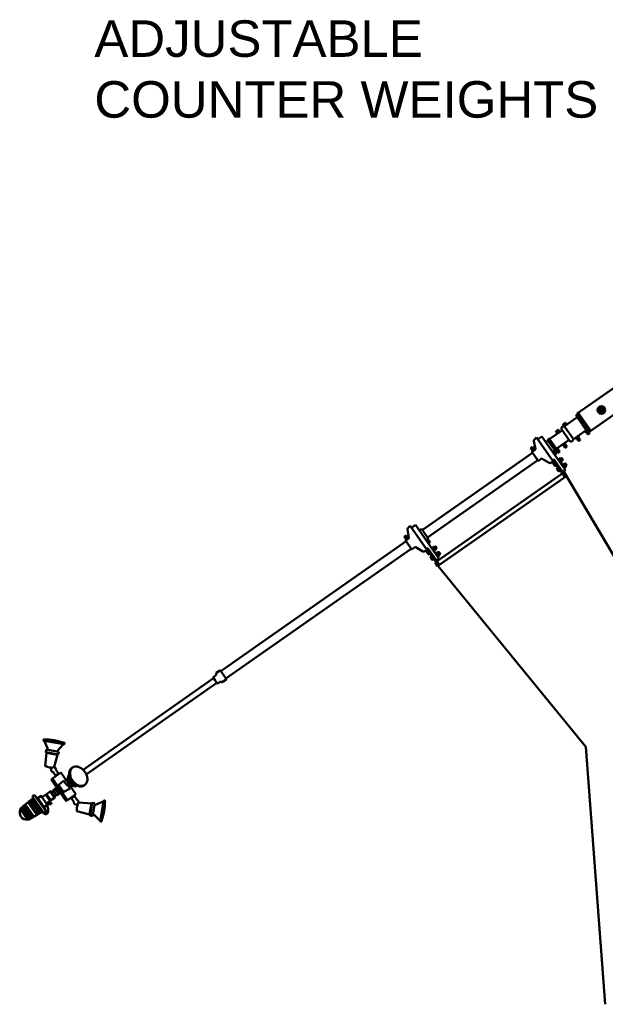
# Model space of a CAD drawing. Header units: inches. Extents: x 0 to 8.5, y 0 to 11.
# Tile 3 of 6: x 4.1 to 5.6, y 5.2 to 7.7. Entities that reach past the tile are written whole.
import ezdxf

# ---------------------------------------------------------------- set-up
doc = ezdxf.new("R2010")
doc.units = ezdxf.units.IN
doc.header["$LTSCALE"] = 0.5
doc.header["$MEASUREMENT"] = 0
doc.linetypes.add('HIDDEN', pattern=[0.375, 0.25, -0.125])
doc.layers.get('0').update_dxf_attribs({"linetype": 'CONTINUOUS', "lineweight": 35})
for name, color, linetype, lineweight in [('E-AFLD-BCNS-MISC', 203, 'CONTINUOUS', 50), ('E-AFLD-LITE-DIST', 203, 'CONTINUOUS', 50), ('E-AFLD-LITE-OBST', 203, 'CONTINUOUS', 50)]:
    doc.layers.add(name, color=color, linetype=linetype, lineweight=lineweight)
doc.layers.add('G-ANNO-TEXT', color=7, linetype='CONTINUOUS')
doc.styles.add('01-E-BLDG-1_1', font='arial.ttf', dxfattribs={"height": 0.09375})

# ---------------------------------------------------------------- blocks, each defined once
blk = doc.blocks.new('25HS')
for p, q in [((-0.22, 0), (-0.22, 0.15)), ((-0.22, 0), (0.22, 0)), ((0.18, 0.19), (-0.18, 0.19)), ((-0.11, 0), (-0.11, 0.15)), ((0.11, 0), (0.11, 0.15)), ((0.22, 0), (0.22, 0.15))]:
    blk.add_line(p, q)
for centre, start, end in [((-0.18, 0.15), 90, 180), ((-0.15, 0.15), 360, 90), ((-0.07, 0.15), 90, 180), ((0.07, 0.15), 0, 90), ((0.15, 0.15), 90, 180), ((0.18, 0.15), 0, 90)]:
    blk.add_arc(centre, 0.04, start, end)

msp = doc.modelspace()

# ---------------------------------------------------------------- linework, layer by layer
at = {"layer": 'E-AFLD-BCNS-MISC'}
for p, q in [((5.60388, 6.64007), (5.89186, 6.84172)), ((5.57161, 6.68615), (5.75331, 6.81337)), ((5.5688, 6.68154), (5.57147, 6.68341)), ((5.5688, 6.68154), (5.57147, 6.68341)), ((5.57338, 6.67434), (5.56919, 6.68033)), ((5.56919, 6.68033), (5.57338, 6.67434)), ((5.56919, 6.68033), (5.57371, 6.67388)), ((5.5702, 6.67955), (5.57287, 6.68142)), ((5.5702, 6.67955), (5.57287, 6.68142)), ((5.57142, 6.68347), (5.57281, 6.68444)), ((5.57142, 6.68347), (5.57281, 6.68444)), ((5.5771, 6.67537), (5.57142, 6.68347)), ((5.57142, 6.68347), (5.57668, 6.67596)), ((5.57161, 6.68615), (5.57161, 6.68615)), ((5.60388, 6.64007), (5.57161, 6.68615)), ((5.60388, 6.64007), (5.57161, 6.68615)), ((5.57299, 6.67556), (5.57566, 6.67742)), ((5.57299, 6.67556), (5.57566, 6.67742)), ((5.57564, 6.68039), (5.57329, 6.6808)), ((5.60618, 6.64168), (5.57392, 6.68776)), ((5.57468, 6.68177), (5.57426, 6.67942)), ((5.57661, 6.67901), (5.57426, 6.67942)), ((5.57564, 6.68039), (5.57523, 6.67804)), ((5.53746, 6.65501), (5.53541, 6.65794)), ((5.53575, 6.65903), (5.54024, 6.66217)), ((5.53895, 6.65606), (5.5369, 6.65899)), ((5.53731, 6.65491), (5.54358, 6.6593)), ((5.53792, 6.65404), (5.53731, 6.65491)), ((5.53736, 6.65365), (5.54539, 6.65927)), ((5.53855, 6.65355), (5.57042, 6.67587)), ((5.54105, 6.65624), (5.53958, 6.6565)), ((5.54194, 6.65815), (5.53989, 6.66108)), ((5.54192, 6.65684), (5.54045, 6.6571)), ((5.54344, 6.6592), (5.54139, 6.66213)), ((5.54419, 6.65843), (5.54358, 6.6593)), ((5.5457, 6.65923), (5.54539, 6.65927)), ((5.59443, 6.64376), (5.57184, 6.67601)), ((5.57439, 6.67356), (5.57706, 6.67543)), ((5.5771, 6.67537), (5.57848, 6.67633)), ((5.48051, 6.62757), (5.47009, 6.62028)), ((5.48051, 6.62757), (5.54103, 6.54113)), ((5.50154, 6.6212), (5.52891, 6.64037)), ((5.51917, 6.63699), (5.51712, 6.63992)), ((5.51747, 6.64101), (5.52196, 6.64415)), ((5.52067, 6.63804), (5.51862, 6.64097)), ((5.51903, 6.63689), (5.5253, 6.64128)), ((5.51964, 6.63602), (5.51903, 6.63689)), ((5.51951, 6.63445), (5.51991, 6.63622)), ((5.51964, 6.63602), (5.5259, 6.64041)), ((5.52277, 6.63822), (5.5213, 6.63848)), ((5.52366, 6.64013), (5.52161, 6.64306)), ((5.52364, 6.63882), (5.52216, 6.63908)), ((5.52516, 6.64118), (5.5231, 6.64411)), ((5.5259, 6.64041), (5.5253, 6.64128)), ((5.52743, 6.64), (5.52563, 6.64022)), ((5.52891, 6.64037), (5.53072, 6.64163)), ((5.55171, 6.6165), (5.53179, 6.64495)), ((5.56, 6.62308), (5.54064, 6.65073)), ((5.56216, 6.6203), (5.59381, 6.64247)), ((5.57473, 6.62653), (5.56897, 6.6225)), ((5.57473, 6.62653), (5.57525, 6.6288)), ((5.59316, 6.63944), (5.59085, 6.63972)), ((5.59834, 6.64306), (5.59316, 6.63944)), ((5.59429, 6.64023), (5.59728, 6.63595)), ((5.59698, 6.63484), (5.59728, 6.63595)), ((5.59843, 6.63277), (5.59698, 6.63484)), ((5.59728, 6.63595), (5.60078, 6.63841)), ((5.59779, 6.64268), (5.60078, 6.63841)), ((5.59838, 6.64183), (5.59986, 6.64287)), ((5.59838, 6.64183), (5.59986, 6.64287)), ((5.6013, 6.64081), (5.59913, 6.6439)), ((5.60081, 6.64445), (5.59946, 6.64469)), ((5.60091, 6.63451), (5.59946, 6.63657)), ((5.59984, 6.64583), (5.5995, 6.64589)), ((5.59978, 6.63984), (5.60125, 6.64087)), ((5.59978, 6.63984), (5.60125, 6.64087)), ((5.60193, 6.63831), (5.60078, 6.63841)), ((5.6013, 6.64081), (5.60268, 6.64178)), ((5.6013, 6.64081), (5.60268, 6.64178)), ((5.60338, 6.63624), (5.60193, 6.63831)), ((5.46401, 6.59495), (5.46023, 6.61552)), ((5.46687, 6.62489), (5.46136, 6.61923)), ((5.46687, 6.62489), (5.51048, 6.5626)), ((5.49635, 6.61711), (5.49064, 6.61311)), ((5.51406, 6.59181), (5.49635, 6.61711)), ((5.49674, 6.61655), (5.51287, 6.59352)), ((5.51748, 6.59674), (5.50135, 6.61978)), ((5.51888, 6.59644), (5.54806, 6.61687)), ((5.53464, 6.60533), (5.53284, 6.60555)), ((5.5404, 6.60936), (5.53464, 6.60533)), ((5.53577, 6.60612), (5.53896, 6.60156)), ((5.53866, 6.60044), (5.53896, 6.60156)), ((5.53896, 6.60156), (5.54246, 6.60401)), ((5.53927, 6.60857), (5.54246, 6.60401)), ((5.54011, 6.59838), (5.54506, 6.60184)), ((5.5404, 6.60936), (5.54081, 6.61112)), ((5.54259, 6.60011), (5.54114, 6.60218)), ((5.54362, 6.60391), (5.54246, 6.60401)), ((5.54506, 6.60184), (5.54362, 6.60391)), ((5.56897, 6.6225), (5.56666, 6.62278)), ((5.57415, 6.62613), (5.56897, 6.6225)), ((5.5701, 6.62329), (5.57309, 6.61902)), ((5.57039, 6.62349), (5.57338, 6.61922)), ((5.57279, 6.6179), (5.57309, 6.61902)), ((5.57424, 6.61583), (5.57279, 6.6179)), ((5.57309, 6.61902), (5.57659, 6.62147)), ((5.57332, 6.62554), (5.57631, 6.62127)), ((5.5736, 6.62574), (5.57659, 6.62147)), ((5.57424, 6.61583), (5.57919, 6.6193)), ((5.57671, 6.61757), (5.57527, 6.61963)), ((5.57774, 6.62137), (5.57659, 6.62147)), ((5.57919, 6.6193), (5.57774, 6.62137)), ((5.45668, 6.5855), (5.17331, 6.38708)), ((5.45183, 6.59697), (5.45327, 6.5949)), ((5.45327, 6.5949), (5.45442, 6.5948)), ((5.4543, 6.5987), (5.45575, 6.59664)), ((5.45442, 6.5948), (5.45793, 6.59725)), ((5.45742, 6.59053), (5.45442, 6.5948)), ((5.45575, 6.58683), (5.47092, 6.56517)), ((5.45592, 6.58777), (5.45596, 6.5878)), ((5.45596, 6.5878), (5.46313, 6.59281)), ((5.4561, 6.58878), (5.45613, 6.58874)), ((5.45626, 6.58972), (5.46285, 6.59434)), ((5.45678, 6.60044), (5.45823, 6.59837)), ((5.45823, 6.59837), (5.45793, 6.59725)), ((5.46092, 6.59298), (5.45793, 6.59725)), ((5.50826, 6.58775), (5.51114, 6.58976)), ((5.51406, 6.59181), (5.50835, 6.58781)), ((5.50881, 6.58813), (5.512, 6.58357)), ((5.51114, 6.58976), (5.51344, 6.59137)), ((5.51181, 6.58287), (5.512, 6.58357)), ((5.512, 6.58357), (5.5155, 6.58603)), ((5.51231, 6.59058), (5.5155, 6.58603)), ((5.51341, 6.58058), (5.5181, 6.58386)), ((5.51563, 6.58213), (5.51418, 6.58419)), ((5.51666, 6.58593), (5.5155, 6.58603)), ((5.52197, 6.59645), (5.51621, 6.59242)), ((5.5181, 6.58386), (5.51666, 6.58593)), ((5.51679, 6.59282), (5.51967, 6.59484)), ((5.51734, 6.59321), (5.52053, 6.58865)), ((5.51967, 6.59484), (5.52197, 6.59645)), ((5.52023, 6.58754), (5.52053, 6.58865)), ((5.52168, 6.58547), (5.52023, 6.58754)), ((5.52053, 6.58865), (5.52403, 6.59111)), ((5.52084, 6.59566), (5.52403, 6.59111)), ((5.52168, 6.58547), (5.52663, 6.58894)), ((5.52197, 6.59645), (5.52238, 6.59822)), ((5.52416, 6.58721), (5.52271, 6.58927)), ((5.52518, 6.59101), (5.52403, 6.59111)), ((5.52663, 6.58894), (5.52518, 6.59101)), ((5.54011, 6.59838), (5.53866, 6.60044)), ((5.46999, 6.5665), (5.18661, 6.36807)), ((5.47186, 6.565), (5.47907, 6.57005)), ((5.48138, 6.57015), (5.49941, 6.55956)), ((5.51048, 6.5626), (5.50328, 6.55935)), ((5.508, 6.56614), (5.5098, 6.56698)), ((5.50956, 6.55937), (5.51197, 6.56106)), ((5.50979, 6.55805), (5.51398, 6.55207)), ((5.51169, 6.56343), (5.51076, 6.56279)), ((5.51076, 6.56279), (5.51877, 6.55136)), ((5.51315, 6.56624), (5.51085, 6.56463)), ((5.51085, 6.56463), (5.53988, 6.52316)), ((5.51095, 6.55738), (5.51337, 6.55907)), ((5.51329, 6.56604), (5.54219, 6.52477)), ((5.51375, 6.55339), (5.51616, 6.55508)), ((5.51514, 6.55139), (5.51756, 6.55308)), ((5.51969, 6.55201), (5.51877, 6.55136)), ((5.52321, 6.56903), (5.52206, 6.56823)), ((5.52321, 6.56903), (5.52889, 6.56092)), ((5.52685, 6.57149), (5.52326, 6.56897)), ((5.52825, 6.56949), (5.52466, 6.56697)), ((5.52525, 6.56613), (5.5249, 6.56417)), ((5.52605, 6.56498), (5.52571, 6.56302)), ((5.53104, 6.5655), (5.52745, 6.56298)), ((5.52889, 6.56092), (5.52774, 6.56012)), ((5.52801, 6.57081), (5.5322, 6.56482)), ((5.52801, 6.57081), (5.5322, 6.56482)), ((5.53112, 6.57196), (5.5285, 6.57012)), ((5.5319, 6.57182), (5.52882, 6.56966)), ((5.53244, 6.5635), (5.52885, 6.56099)), ((5.53112, 6.57196), (5.5319, 6.57182)), ((5.53112, 6.57196), (5.53435, 6.56735)), ((5.53449, 6.56814), (5.5314, 6.56597)), ((5.53435, 6.56735), (5.53172, 6.56551)), ((5.53289, 6.55521), (5.53174, 6.5544)), ((5.5319, 6.57182), (5.53449, 6.56814)), ((5.53289, 6.55521), (5.53857, 6.5471)), ((5.53653, 6.55766), (5.53294, 6.55515)), ((5.53793, 6.55567), (5.53434, 6.55315)), ((5.53449, 6.56814), (5.53435, 6.56735)), ((5.53493, 6.55231), (5.53458, 6.55035)), ((5.53573, 6.55116), (5.53539, 6.5492)), ((5.54072, 6.55168), (5.53713, 6.54916)), ((5.53769, 6.55699), (5.54188, 6.551)), ((5.53769, 6.55699), (5.54188, 6.551)), ((5.5408, 6.55814), (5.53817, 6.5563)), ((5.54158, 6.558), (5.5385, 6.55584)), ((5.5408, 6.55814), (5.54403, 6.55353)), ((5.5408, 6.55814), (5.54158, 6.558)), ((5.54417, 6.55431), (5.54108, 6.55215)), ((5.54403, 6.55353), (5.5414, 6.55169)), ((5.54158, 6.558), (5.54417, 6.55431)), ((5.54417, 6.55431), (5.54403, 6.55353)), ((5.20628, 6.3033), (5.53804, 6.5356)), ((5.21274, 6.29409), (5.54449, 6.52639)), ((5.51924, 6.54555), (5.52165, 6.54724)), ((5.51947, 6.54423), (5.52366, 6.53824)), ((5.52136, 6.54961), (5.52044, 6.54896)), ((5.52044, 6.54896), (5.52844, 6.53754)), ((5.52063, 6.54356), (5.52305, 6.54525)), ((5.52343, 6.53956), (5.52584, 6.54126)), ((5.52482, 6.53757), (5.52724, 6.53926)), ((5.52937, 6.53818), (5.52844, 6.53754)), ((5.54103, 6.54113), (5.53412, 6.53629)), ((5.53857, 6.5471), (5.53742, 6.54629)), ((5.53804, 6.5356), (5.8497, 6.0096)), ((5.53804, 6.5356), (5.54449, 6.52639)), ((5.54212, 6.54968), (5.53853, 6.54716)), ((5.53965, 6.5333), (5.54288, 6.52869)), ((5.15566, 6.40012), (5.14525, 6.39282)), ((5.15566, 6.40012), (5.21619, 6.31367)), ((5.13916, 6.36749), (5.13539, 6.38806)), ((5.14203, 6.39743), (5.13651, 6.39177)), ((5.14203, 6.39743), (5.18564, 6.33514)), ((5.17151, 6.38965), (5.16579, 6.38565)), ((5.18922, 6.36435), (5.17151, 6.38965)), ((5.13184, 6.35804), (4.65549, 6.0245)), ((5.12698, 6.36951), (5.12843, 6.36744)), ((5.12843, 6.36744), (5.12958, 6.36734)), ((5.12946, 6.37124), (5.1309, 6.36918)), ((5.12958, 6.36734), (5.13308, 6.3698)), ((5.13257, 6.36307), (5.12958, 6.36734)), ((5.13091, 6.35937), (5.14607, 6.33771)), ((5.13107, 6.36031), (5.13112, 6.36034)), ((5.13112, 6.36034), (5.13828, 6.36536)), ((5.13125, 6.36132), (5.13129, 6.36128)), ((5.13142, 6.36226), (5.13801, 6.36688)), ((5.13193, 6.37298), (5.13338, 6.37091)), ((5.13338, 6.37091), (5.13308, 6.3698)), ((5.13607, 6.36552), (5.13308, 6.3698)), ((5.18341, 6.36029), (5.18629, 6.3623)), ((5.18922, 6.36435), (5.18351, 6.36035)), ((5.18397, 6.36067), (5.18716, 6.35612)), ((5.18629, 6.3623), (5.1886, 6.36392)), ((5.18697, 6.35541), (5.18716, 6.35612)), ((5.18716, 6.35612), (5.19066, 6.35857)), ((5.18747, 6.36313), (5.19066, 6.35857)), ((5.18857, 6.35312), (5.19326, 6.3564)), ((5.19078, 6.35467), (5.18933, 6.35673)), ((5.19181, 6.35847), (5.19066, 6.35857)), ((5.19326, 6.3564), (5.19181, 6.35847)), ((5.14514, 6.33904), (4.6688, 6.0055)), ((5.14701, 6.33754), (5.15422, 6.34259)), ((5.15653, 6.34269), (5.17457, 6.3321)), ((5.18564, 6.33514), (5.17843, 6.3319)), ((5.18316, 6.33868), (5.18495, 6.33952)), ((5.18471, 6.33191), (5.18713, 6.33361)), ((5.18495, 6.33059), (5.18914, 6.32461)), ((5.18684, 6.33597), (5.18592, 6.33533)), ((5.18592, 6.33533), (5.19392, 6.3239)), ((5.18831, 6.33879), (5.186, 6.33717)), ((5.186, 6.33717), (5.18831, 6.33879)), ((5.186, 6.33717), (5.21504, 6.2957)), ((5.18611, 6.32992), (5.18852, 6.33161)), ((5.18831, 6.33879), (5.21734, 6.29732)), ((5.1889, 6.32593), (5.19132, 6.32762)), ((5.1903, 6.32393), (5.19271, 6.32562)), ((5.19484, 6.32455), (5.19392, 6.3239)), ((5.19837, 6.34157), (5.19722, 6.34077)), ((5.19837, 6.34157), (5.20405, 6.33346)), ((5.20201, 6.34403), (5.19841, 6.34151)), ((5.20341, 6.34203), (5.19981, 6.33951)), ((5.2004, 6.33867), (5.20006, 6.33671)), ((5.20121, 6.33752), (5.20086, 6.33556)), ((5.2062, 6.33804), (5.20261, 6.33552)), ((5.20405, 6.33346), (5.2029, 6.33266)), ((5.20317, 6.34335), (5.20736, 6.33737)), ((5.20317, 6.34335), (5.20736, 6.33737)), ((5.20628, 6.3445), (5.20365, 6.34266)), ((5.20706, 6.34436), (5.20397, 6.3422)), ((5.2076, 6.33605), (5.204, 6.33353)), ((5.20628, 6.3445), (5.2095, 6.33989)), ((5.20628, 6.3445), (5.20706, 6.34436)), ((5.20964, 6.34068), (5.20655, 6.33852)), ((5.2095, 6.33989), (5.20688, 6.33805)), ((5.20805, 6.32775), (5.2069, 6.32694)), ((5.20706, 6.34436), (5.20964, 6.34068)), ((5.20805, 6.32775), (5.21373, 6.31964)), ((5.21169, 6.3302), (5.20809, 6.32769)), ((5.21308, 6.32821), (5.20949, 6.32569)), ((5.20964, 6.34068), (5.2095, 6.33989)), ((5.21008, 6.32485), (5.20974, 6.32289)), ((5.21089, 6.3237), (5.21054, 6.32174)), ((5.21588, 6.32422), (5.21228, 6.3217)), ((5.21285, 6.32953), (5.21704, 6.32354)), ((5.21285, 6.32953), (5.21704, 6.32354)), ((5.21596, 6.33068), (5.21333, 6.32884)), ((5.21674, 6.33054), (5.21365, 6.32838)), ((5.21596, 6.33068), (5.21674, 6.33054)), ((5.21596, 6.33068), (5.21918, 6.32607)), ((5.21932, 6.32685), (5.21623, 6.32469)), ((5.21918, 6.32607), (5.21656, 6.32423)), ((5.21674, 6.33054), (5.21932, 6.32685)), ((5.21932, 6.32685), (5.21918, 6.32607)), ((5.19439, 6.31809), (5.1968, 6.31978)), ((5.19463, 6.31677), (5.19882, 6.31079)), ((5.19652, 6.32215), (5.1956, 6.32151)), ((5.1956, 6.32151), (5.2036, 6.31008)), ((5.19579, 6.3161), (5.1982, 6.31779)), ((5.19858, 6.31211), (5.201, 6.3138)), ((5.19998, 6.31011), (5.20239, 6.3118)), ((5.20452, 6.31072), (5.2036, 6.31008)), ((5.20628, 6.3033), (5.59397, 5.83054)), ((5.20628, 6.3033), (5.21274, 6.29409)), ((5.21619, 6.31367), (5.20928, 6.30883)), ((5.21373, 6.31964), (5.21257, 6.31883)), ((5.21728, 6.32222), (5.21368, 6.31971)), ((4.64408, 6.01997), (4.65211, 6.02559)), ((4.64408, 6.01997), (4.64448, 6.01939)), ((4.64448, 6.01939), (4.65252, 6.02501)), ((4.65509, 6.02507), (4.66214, 6.015)), ((4.30148, 5.77147), (4.63717, 6.00652)), ((4.30998, 5.7594), (4.64564, 5.99443)), ((4.6365, 6.00748), (4.64141, 6.00048)), ((4.63684, 6.00936), (4.64207, 6.01303)), ((4.64631, 5.99347), (4.64141, 6.00048)), ((4.64328, 6.01711), (4.64327, 6.01531)), ((4.64819, 5.99314), (4.65343, 5.99681)), ((4.65768, 5.99655), (4.65598, 5.99715)), ((4.66023, 5.9969), (4.66826, 6.00253)), ((4.66063, 5.99632), (4.66023, 5.9969)), ((4.66063, 5.99632), (4.66867, 6.00195)), ((4.6692, 6.00492), (4.66214, 6.015)), ((5.59397, 5.83054), (5.64373, 5.16877))]:
    msp.add_line(p, q, dxfattribs=at)
at = {"layer": 'E-AFLD-BCNS-MISC', "linetype": 'HIDDEN'}
for p, q in [((5.59458, 6.64043), (5.59757, 6.63615)), ((5.59751, 6.64248), (5.6005, 6.63821)), ((5.53606, 6.60632), (5.53925, 6.60176)), ((5.53899, 6.60837), (5.54218, 6.60381)), ((5.4577, 6.59073), (5.45471, 6.595)), ((5.46063, 6.59278), (5.45764, 6.59705)), ((5.5091, 6.58833), (5.51229, 6.58377)), ((5.51203, 6.59038), (5.51522, 6.58583)), ((5.51763, 6.59341), (5.52082, 6.58885)), ((5.52056, 6.59546), (5.52375, 6.59091)), ((5.13286, 6.36327), (5.12987, 6.36754)), ((5.13579, 6.36532), (5.1328, 6.3696)), ((5.18425, 6.36087), (5.18744, 6.35632)), ((5.18718, 6.36293), (5.19037, 6.35837))]:
    msp.add_line(p, q, dxfattribs=at)
at = {"layer": 'E-AFLD-BCNS-MISC'}
msp.add_lwpolyline([(5.63075, 6.68878), (5.63799, 6.68941), (5.64107, 6.69601), (5.6369, 6.70197), (5.62965, 6.70133), (5.62657, 6.69474)], close=True, dxfattribs=at)
for radius in [0.00984, 0.00633, 0.00422, 0.00352]:
    msp.add_circle((5.63382, 6.69537), radius, dxfattribs=at)
for centre, radius, start, end in [((5.63382, 6.69537), 0.00703, 68.63717, 121.36283), ((5.57096, 6.68157), 0.00216, 180.61575, 249.38425), ((5.57096, 6.68157), 0.00216, 180.61575, 249.38425), ((5.57789, 6.68196), 0.00806, 197.41205, 232.58795), ((5.57789, 6.68196), 0.00806, 197.41205, 232.58795), ((5.5692, 6.67762), 0.00214, 305, 351.29329), ((5.57415, 6.67762), 0.00281, 188.12565, 215), ((5.63382, 6.69537), 0.00703, 128.63717, 181.36283), ((5.63382, 6.69537), 0.00703, 188.63717, 241.36283), ((5.63382, 6.69537), 0.00703, 248.63717, 301.36283), ((5.63382, 6.69537), 0.00703, 8.63717, 61.36283), ((5.63382, 6.69537), 0.00703, 308.63717, 1.36283), ((5.53612, 6.64798), 0.00529, 31.34033, 215), ((5.5363, 6.65826), 0.000946, 50.2171, 199.7829), ((5.53614, 6.6554), 0.00214, 269.9032, 305), ((5.53957, 6.65836), 0.00274, 83.17022, 166.82978), ((5.53732, 6.65531), 0.00214, 260.71775, 305), ((5.54078, 6.6614), 0.000946, 50.2171, 199.7829), ((5.54596, 6.66135), 0.00214, 263, 305), ((5.57515, 6.67558), 0.00216, 180.61575, 249.38425), ((5.57515, 6.67558), 0.00216, 180.61575, 230.19452), ((5.51801, 6.64024), 0.000946, 50.2171, 199.7829), ((5.52128, 6.64034), 0.00274, 83.17022, 166.82978), ((5.51742, 6.63493), 0.00214, 305, 347), ((5.5225, 6.64338), 0.000946, 50.2171, 199.7829), ((5.52769, 6.64212), 0.00214, 263, 305), ((5.52911, 6.64394), 0.00281, 305, 29.94026), ((5.57734, 6.62832), 0.00214, 125, 167), ((5.59059, 6.6376), 0.00214, 83, 125), ((5.59504, 6.64072), 0.00214, 70.02009, 125), ((5.59673, 6.64537), 0.00281, 215, 35), ((5.60009, 6.63303), 0.0036, 100.17305, 149.82695), ((5.59779, 6.63631), 0.0036, 280.17305, 329.82695), ((5.59513, 6.64276), 0.01057, 292.48561, 317.51439), ((5.60257, 6.63476), 0.0036, 100.17305, 149.82695), ((5.60027, 6.63805), 0.0036, 280.17305, 329.82695), ((5.46444, 6.61626), 0.00428, 136.14436, 190.01236), ((5.49904, 6.61817), 0.00281, 35, 215), ((5.50031, 6.62295), 0.00214, 255.11457, 305), ((5.53258, 6.60343), 0.00214, 83, 125), ((5.54177, 6.59863), 0.0036, 100.17305, 149.82695), ((5.54289, 6.61064), 0.00214, 125, 167), ((5.53681, 6.60837), 0.01057, 292.48561, 317.51439), ((5.54425, 6.60037), 0.0036, 100.17305, 149.82695), ((5.54195, 6.60365), 0.0036, 280.17305, 329.82695), ((5.54967, 6.61457), 0.00281, 40.05974, 125), ((5.55587, 6.61978), 0.00529, 220.05974, 38.65967), ((5.56377, 6.618), 0.00281, 125, 167.30407), ((5.5664, 6.62066), 0.00214, 83, 125), ((5.5759, 6.61609), 0.0036, 100.17305, 149.82695), ((5.5736, 6.61938), 0.0036, 280.17305, 329.82695), ((5.57093, 6.62582), 0.01057, 292.48561, 317.51439), ((5.57838, 6.61782), 0.0036, 100.17305, 149.82695), ((5.57608, 6.62111), 0.0036, 280.17305, 329.82695), ((5.45494, 6.59516), 0.0036, 100.17305, 149.82695), ((5.46008, 6.59045), 0.01057, 112.48561, 137.51439), ((5.45264, 6.59845), 0.0036, 280.17305, 329.82695), ((5.45741, 6.59689), 0.0036, 100.17305, 149.82695), ((5.45631, 6.58721), 0.000675, 125, 215), ((5.45511, 6.60018), 0.0036, 280.17305, 329.82695), ((5.45558, 6.58835), 0.000675, 305, 35), ((5.45665, 6.58917), 0.000675, 125, 215), ((5.46162, 6.59609), 0.00214, 305, 10.40187), ((5.4619, 6.59457), 0.00214, 305, 10.40187), ((5.51482, 6.58065), 0.0036, 100.17305, 144.27985), ((5.51517, 6.59513), 0.00281, 215, 35), ((5.51251, 6.58394), 0.0036, 285.72015, 329.82695), ((5.50985, 6.59038), 0.01057, 292.48561, 317.51439), ((5.51729, 6.58238), 0.0036, 100.17305, 149.82695), ((5.51499, 6.58567), 0.0036, 280.17305, 329.82695), ((5.5201, 6.59469), 0.00214, 125, 174.88543), ((5.52334, 6.58573), 0.0036, 100.17305, 149.82695), ((5.52104, 6.58901), 0.0036, 280.17305, 329.82695), ((5.52446, 6.59774), 0.00214, 125, 167), ((5.51838, 6.59546), 0.01057, 292.48561, 317.51439), ((5.52582, 6.58746), 0.0036, 100.17305, 149.82695), ((5.52352, 6.59075), 0.0036, 280.17305, 329.82695), ((5.53947, 6.60192), 0.0036, 280.17305, 329.82695), ((5.47147, 6.56556), 0.000675, 215, 305), ((5.48029, 6.5683), 0.00214, 59.59813, 125), ((5.50155, 6.56326), 0.00428, 239.98764, 293.85564), ((5.5111, 6.55897), 0.0016, 165.41744, 264.58256), ((5.51099, 6.56443), 0.00281, 35, 115), ((5.51644, 6.55825), 0.00555, 188.99218, 241.00782), ((5.5153, 6.55299), 0.0016, 165.41744, 264.58256), ((5.5267, 6.56989), 0.0016, 345.41744, 84.58256), ((5.52556, 6.56463), 0.00555, 8.99218, 61.00782), ((5.53089, 6.56391), 0.0016, 345.41744, 84.58256), ((5.53638, 6.55607), 0.0016, 345.41744, 84.58256), ((5.53524, 6.55081), 0.00555, 8.99218, 61.00782), ((5.54057, 6.55008), 0.0016, 345.41744, 84.58256), ((5.52078, 6.54515), 0.0016, 165.41744, 264.58256), ((5.52612, 6.54442), 0.00555, 188.99218, 241.00782), ((5.52497, 6.53916), 0.0016, 165.41744, 264.58256), ((5.1396, 6.3888), 0.00428, 136.14436, 190.01236), ((5.13009, 6.3677), 0.0036, 100.17305, 149.82695), ((5.13524, 6.36299), 0.01057, 112.48561, 137.51439), ((5.12779, 6.37099), 0.0036, 280.17305, 329.82695), ((5.13257, 6.36943), 0.0036, 100.17305, 149.82695), ((5.13146, 6.35975), 0.000675, 125, 215), ((5.13027, 6.37272), 0.0036, 280.17305, 329.82695), ((5.13073, 6.36089), 0.000675, 305, 35), ((5.13181, 6.36171), 0.000675, 125, 215), ((5.13678, 6.36863), 0.00214, 305, 10.40187), ((5.13706, 6.36711), 0.00214, 305, 10.40187), ((5.18997, 6.35319), 0.0036, 100.17305, 144.27985), ((5.18767, 6.35648), 0.0036, 285.72015, 329.82695), ((5.185, 6.36292), 0.01057, 292.48561, 317.51439), ((5.19245, 6.35492), 0.0036, 100.17305, 149.82695), ((5.19015, 6.35821), 0.0036, 280.17305, 329.82695), ((5.14662, 6.3381), 0.000675, 215, 305), ((5.15545, 6.34084), 0.00214, 59.59813, 125), ((5.17671, 6.33581), 0.00428, 239.98764, 293.85564), ((5.18626, 6.33151), 0.0016, 165.41744, 264.58256), ((5.18614, 6.33697), 0.00281, 35, 115), ((5.19159, 6.33079), 0.00555, 188.99218, 241.00782), ((5.19045, 6.32553), 0.0016, 165.41744, 264.58256), ((5.20186, 6.34243), 0.0016, 345.41744, 84.58256), ((5.20071, 6.33717), 0.00555, 8.99218, 61.00782), ((5.20605, 6.33645), 0.0016, 345.41744, 84.58256), ((5.21154, 6.32861), 0.0016, 345.41744, 84.58256), ((5.21039, 6.32335), 0.00555, 8.99218, 61.00782), ((5.21573, 6.32263), 0.0016, 345.41744, 84.58256), ((5.19594, 6.31769), 0.0016, 165.41744, 264.58256), ((5.20127, 6.31696), 0.00555, 188.99218, 241.00782), ((5.20013, 6.3117), 0.0016, 165.41744, 264.58256), ((4.6461, 6.01708), 0.00281, 125, 179.51066), ((4.65334, 6.02384), 0.00214, 35, 125), ((4.65375, 6.02326), 0.00214, 35, 125), ((4.63761, 6.00826), 0.00135, 125, 215), ((4.64046, 6.01533), 0.00281, 305, 359.51066), ((4.65504, 5.9945), 0.00281, 70.48934, 125), ((4.65861, 5.9992), 0.00281, 250.48934, 305), ((4.66704, 6.00428), 0.00214, 305, 35), ((4.66744, 6.0037), 0.00214, 305, 35), ((4.64742, 5.99425), 0.00135, 215, 305)]:
    msp.add_arc(centre, radius, start, end, dxfattribs=at)
at = {"layer": 'E-AFLD-LITE-DIST'}
for p, q in [((4.20019, 5.8485), (4.19993, 5.84706)), ((4.25214, 5.83683), (4.20075, 5.84589)), ((4.20147, 5.84576), (4.20109, 5.84583)), ((4.25343, 5.84014), (4.20136, 5.84932)), ((4.21204, 5.82242), (4.20248, 5.84496)), ((4.20589, 5.81643), (4.2065, 5.8234)), ((4.23974, 5.81754), (4.2065, 5.8234)), ((4.2342, 5.81852), (4.25086, 5.8364)), ((4.23792, 5.81078), (4.23974, 5.81754)), ((4.25283, 5.83671), (4.25214, 5.83683)), ((4.25425, 5.83897), (4.254, 5.83753)), ((4.20458, 5.78084), (4.20747, 5.81466)), ((4.20747, 5.81466), (4.20589, 5.81643)), ((4.23792, 5.81078), (4.20589, 5.81643)), ((4.23583, 5.80966), (4.20747, 5.81466)), ((4.2275, 5.77882), (4.23583, 5.80966)), ((4.23792, 5.81078), (4.23583, 5.80966)), ((4.2382, 5.76196), (4.23216, 5.77058)), ((4.22228, 5.7482), (4.21943, 5.7462)), ((4.25814, 5.69091), (4.21943, 5.7462)), ((4.25989, 5.69214), (4.22118, 5.74743)), ((4.261, 5.69291), (4.22228, 5.7482)), ((4.22284, 5.74859), (4.24477, 5.76395)), ((4.26155, 5.6933), (4.22284, 5.74859)), ((4.22284, 5.74859), (4.22284, 5.74859)), ((4.23046, 5.75654), (4.22442, 5.76516)), ((4.22917, 5.75563), (4.23949, 5.76286)), ((4.22917, 5.75563), (4.23039, 5.75388)), ((4.23932, 5.73279), (4.25191, 5.74399)), ((4.23949, 5.76286), (4.24071, 5.76111)), ((4.28348, 5.70866), (4.24477, 5.76395)), ((4.26162, 5.74851), (4.25757, 5.74567)), ((4.2649, 5.74382), (4.26085, 5.74098)), ((4.27474, 5.72978), (4.26162, 5.74851)), ((4.2629, 5.75604), (4.26616, 5.75833)), ((4.26395, 5.74519), (4.26585, 5.74652)), ((4.26702, 5.74707), (4.26611, 5.75902)), ((4.25103, 5.7145), (4.23916, 5.73145)), ((4.25234, 5.71419), (4.26814, 5.72271)), ((4.27146, 5.73446), (4.26741, 5.73162)), ((4.27474, 5.72978), (4.27068, 5.72694)), ((4.27241, 5.7331), (4.27425, 5.73438)), ((4.27523, 5.73534), (4.28615, 5.7304)), ((4.28179, 5.72807), (4.28552, 5.73068)), ((4.261, 5.69291), (4.25814, 5.69091)), ((4.26061, 5.69346), (4.26061, 5.69346)), ((4.26155, 5.6933), (4.28348, 5.70866)), ((4.26155, 5.6933), (4.26155, 5.6933)), ((4.26911, 5.69859), (4.27033, 5.69684)), ((4.27033, 5.69684), (4.28066, 5.70407)), ((4.27163, 5.69774), (4.27766, 5.68912)), ((4.27937, 5.70316), (4.2854, 5.69454)), ((4.27943, 5.70582), (4.28066, 5.70407)), ((4.35449, 5.69065), (4.34543, 5.63927)), ((4.35805, 5.69074), (4.34886, 5.63867)), ((4.35461, 5.69134), (4.35449, 5.69065)), ((4.35722, 5.69191), (4.35578, 5.69216)), ((4.29155, 5.68735), (4.32338, 5.68463)), ((4.32338, 5.68463), (4.31838, 5.65626)), ((4.32515, 5.68621), (4.3195, 5.65417)), ((4.32515, 5.68621), (4.32338, 5.68463)), ((4.32515, 5.68621), (4.33212, 5.6856)), ((4.33212, 5.6856), (4.32626, 5.65236)), ((4.33115, 5.68006), (4.35365, 5.6896)), ((4.28561, 5.66511), (4.31838, 5.65626)), ((4.31838, 5.65626), (4.3195, 5.65417)), ((4.3195, 5.65417), (4.32626, 5.65236)), ((4.32724, 5.6579), (4.34515, 5.64121)), ((4.34556, 5.63999), (4.34549, 5.6396)), ((4.34769, 5.63784), (4.34625, 5.6381))]:
    msp.add_line(p, q, dxfattribs=at)
for points in [[(4.2748, 5.77702, 0.044398), (4.27266, 5.77579, 0.1332562), (4.26798, 5.77018, 0.1067563), (4.26603, 5.76133, 0.0828275), (4.26755, 5.75197, 0.0713517), (4.27251, 5.74217, 0.0713517), (4.28002, 5.73416, 0.0828275), (4.2883, 5.72953, 0.1067563), (4.29728, 5.72834, 0.1332562), (4.30415, 5.73082, 0.1332562)], [(4.28172, 5.72802, -0.0860823), (4.27752, 5.72967, -0.1213002), (4.27525, 5.73195, -0.1218664), (4.27402, 5.73592, 0.1165936), (4.27278, 5.74008, 0.1301281), (4.2687, 5.74421, -0.1253132), (4.26442, 5.74845, -0.0860991), (4.26328, 5.75139, -0.0578404), (4.2629, 5.75604)], [(4.26616, 5.75832, 0.1218204), (4.2636, 5.7551, 0.033244), (4.26298, 5.75346, 0.0828275)], [(4.26702, 5.74707, 0.0413086), (4.26732, 5.74514, 0.0713517)], [(4.27402, 5.73597, 0.0345179), (4.27547, 5.73523, 0.1067563)], [(4.27749, 5.72969, 0.0788147), (4.28161, 5.72938, 0.1218204), (4.28551, 5.73069, 0.1332562)], [(4.28172, 5.72802, 0.0026198), (4.28179, 5.72807, 0.1373819)], [(4.30415, 5.73082, 0.0220806), (4.30513, 5.73157, 0.1067563)]]:
    msp.add_lwpolyline(points, format="xyb", dxfattribs=at)
msp.add_lwpolyline([(4.30617, 5.73223, 0.1328188), (4.31085, 5.73784, 0.1067204), (4.31282, 5.74666, 0.0830276), (4.31132, 5.75599, 0.0716196), (4.30638, 5.76576, 0.0716196), (4.2989, 5.77373, 0.0830276), (4.29064, 5.77833, 0.1067204), (4.28168, 5.7795, 0.1328188), (4.2748, 5.77702, 0.1328188), (4.27012, 5.77141, 0.1067204), (4.26815, 5.76259, 0.0830276), (4.26965, 5.75326, 0.0716196), (4.27459, 5.74349, 0.0716196), (4.28207, 5.73552, 0.0830276), (4.29033, 5.73092, 0.1067204), (4.29929, 5.72975, 0.1328188)], format="xyb", close=True, dxfattribs=at)
msp.add_lwpolyline([(4.26814, 5.72271), (4.26689, 5.72537), (4.26498, 5.72784), (4.26262, 5.73021), (4.26004, 5.73259), (4.25746, 5.73506), (4.2551, 5.73772), (4.25317, 5.74067), (4.25191, 5.74399)], dxfattribs=at)
for centre, radius, start, end in [((4.20093, 5.84689), 0.00101, 170, 260), ((4.20118, 5.84833), 0.00101, 80, 170), ((4.19905, 5.68394), 0.16541, 70.76377, 89.22801), ((4.20124, 5.84443), 0.00135, 22.981, 80), ((4.25189, 5.83544), 0.00141, 80, 137.019), ((4.253, 5.8377), 0.00101, 260, 350), ((4.25326, 5.83915), 0.00101, 350, 80), ((4.22365, 5.82349), 0.04672, 245.90596, 264.93686), ((4.2194, 5.77555), 0.00141, 326.79694, 84.93686), ((4.22587, 5.77132), 0.00633, 353.30245, 256.69755), ((4.22886, 5.77845), 0.00141, 164.88811, 247.27), ((4.22228, 5.7482), 0.000675, 305, 35), ((4.23999, 5.73204), 0.00101, 131.64479, 215), ((4.25186, 5.71508), 0.00101, 215, 298.35521), ((4.261, 5.69291), 0.000675, 35, 125), ((4.28395, 5.68838), 0.00633, 173.30245, 76.69755), ((4.19266, 5.69306), 0.16541, 340.77199, 359.23623), ((4.35311, 5.6909), 0.00141, 292.981, 350), ((4.35561, 5.69117), 0.00101, 80, 170), ((4.35705, 5.69091), 0.00101, 350, 80), ((4.28572, 5.68085), 0.00141, 345.06314, 103.20306), ((4.33221, 5.66845), 0.04672, 165.06314, 184.09404), ((4.29167, 5.68875), 0.00141, 182.73, 265.11189), ((4.34423, 5.64022), 0.00135, 350, 47.019), ((4.34643, 5.63909), 0.00101, 170, 260), ((4.34787, 5.63884), 0.00101, 260, 350)]:
    msp.add_arc(centre, radius, start, end, dxfattribs=at)
at = {"layer": 'E-AFLD-LITE-OBST'}
for p, q in [((4.22275, 5.71636), (4.22037, 5.7145)), ((4.22275, 5.71636), (4.22542, 5.71803)), ((4.23284, 5.72469), (4.22473, 5.71902)), ((4.23441, 5.70519), (4.22473, 5.71902)), ((4.23902, 5.70842), (4.22934, 5.72224)), ((4.18791, 5.65729), (4.16382, 5.6917)), ((4.16583, 5.69153), (4.16382, 5.6917)), ((4.16382, 5.6917), (4.16436, 5.69034)), ((4.18966, 5.65835), (4.1654, 5.69299)), ((4.16717, 5.69261), (4.1654, 5.69299)), ((4.1654, 5.69299), (4.16583, 5.69153)), ((4.16583, 5.69153), (4.18843, 5.65925)), ((4.19121, 5.65928), (4.1668, 5.69412)), ((4.16843, 5.69363), (4.1668, 5.69412)), ((4.1668, 5.69412), (4.16717, 5.69261)), ((4.16717, 5.69261), (4.18991, 5.66014)), ((4.1927, 5.66017), (4.16816, 5.69522)), ((4.16972, 5.69468), (4.16816, 5.69522)), ((4.16816, 5.69522), (4.16843, 5.69363)), ((4.16843, 5.69363), (4.19129, 5.66097)), ((4.19413, 5.66103), (4.16945, 5.69627)), ((4.17094, 5.69567), (4.16945, 5.69627)), ((4.16945, 5.69627), (4.16972, 5.69468)), ((4.16972, 5.69468), (4.19273, 5.66183)), ((4.19537, 5.66177), (4.17058, 5.69718)), ((4.17161, 5.6967), (4.17058, 5.69718)), ((4.17058, 5.69718), (4.17094, 5.69567)), ((4.17094, 5.69567), (4.19407, 5.66264)), ((4.17576, 5.70669), (4.17137, 5.70362)), ((4.1724, 5.70079), (4.17137, 5.70362)), ((4.17287, 5.69723), (4.17232, 5.69678)), ((4.1724, 5.70079), (4.19937, 5.66227)), ((4.19706, 5.66268), (4.17271, 5.69746)), ((4.1975, 5.66299), (4.17314, 5.69776)), ((4.17328, 5.69953), (4.17367, 5.69846)), ((4.17346, 5.69771), (4.17328, 5.69756)), ((4.17807, 5.70476), (4.17576, 5.70669)), ((4.20504, 5.66624), (4.17807, 5.70476)), ((4.17895, 5.7035), (4.18515, 5.69829)), ((4.2014, 5.67509), (4.18515, 5.69829)), ((4.18529, 5.69948), (4.19148, 5.7035)), ((4.19344, 5.70249), (4.18682, 5.69819)), ((4.19484, 5.70285), (4.20945, 5.68199)), ((4.20799, 5.70859), (4.19733, 5.70166)), ((4.21735, 5.69024), (4.20559, 5.70703)), ((4.21673, 5.71513), (4.20779, 5.70887)), ((4.20873, 5.70754), (4.20779, 5.70887)), ((4.21815, 5.69408), (4.20873, 5.70754)), ((4.21888, 5.69303), (4.20873, 5.68538)), ((4.21805, 5.71563), (4.21721, 5.71504)), ((4.2281, 5.69947), (4.21721, 5.71504)), ((4.21836, 5.71503), (4.21759, 5.71449)), ((4.21768, 5.69213), (4.21888, 5.69303)), ((4.21908, 5.69274), (4.21815, 5.69408)), ((4.22802, 5.699), (4.21908, 5.69274)), ((4.22877, 5.70251), (4.22028, 5.71463)), ((4.22848, 5.70058), (4.22771, 5.70003)), ((4.22894, 5.70007), (4.2281, 5.69949)), ((4.23123, 5.70424), (4.22868, 5.70264)), ((4.23123, 5.70424), (4.23372, 5.70618)), ((4.24252, 5.71087), (4.23441, 5.70519)), ((4.1408, 5.66944), (4.13996, 5.67072)), ((4.14121, 5.67018), (4.13996, 5.67072)), ((4.13996, 5.67072), (4.16004, 5.64206)), ((4.14121, 5.67018), (4.14053, 5.67165)), ((4.14196, 5.67137), (4.14053, 5.67165)), ((4.14053, 5.67165), (4.1611, 5.64227)), ((4.15996, 5.64341), (4.14121, 5.67018)), ((4.14196, 5.67137), (4.14141, 5.6729)), ((4.14281, 5.67249), (4.14141, 5.6729)), ((4.14141, 5.6729), (4.16257, 5.64267)), ((4.16132, 5.64371), (4.14196, 5.67137)), ((4.14281, 5.67249), (4.14248, 5.67418)), ((4.14248, 5.67418), (4.1437, 5.67351)), ((4.14248, 5.67418), (4.16414, 5.64324)), ((4.16267, 5.64412), (4.14281, 5.67249)), ((4.1437, 5.67351), (4.14355, 5.67526)), ((4.14475, 5.67446), (4.14355, 5.67526)), ((4.14355, 5.67526), (4.16553, 5.64387)), ((4.16393, 5.64462), (4.1437, 5.67351)), ((4.14475, 5.67446), (4.14461, 5.67615)), ((4.14582, 5.67533), (4.14461, 5.67615)), ((4.14461, 5.67615), (4.16672, 5.64456)), ((4.16519, 5.64528), (4.14475, 5.67446)), ((4.14582, 5.67533), (4.14592, 5.67722)), ((4.16636, 5.64599), (4.14582, 5.67533)), ((4.14711, 5.67637), (4.14592, 5.67722)), ((4.14592, 5.67722), (4.16817, 5.64544)), ((4.14711, 5.67637), (4.1474, 5.67841)), ((4.16779, 5.64684), (4.14711, 5.67637)), ((4.14862, 5.67759), (4.1474, 5.67841)), ((4.1474, 5.67841), (4.1698, 5.64641)), ((4.14862, 5.67759), (4.14908, 5.67978)), ((4.16945, 5.64784), (4.14862, 5.67759)), ((4.15023, 5.6789), (4.14908, 5.67978)), ((4.14908, 5.67978), (4.17166, 5.64753)), ((4.15023, 5.6789), (4.15085, 5.68121)), ((4.17123, 5.64891), (4.15023, 5.6789)), ((4.15199, 5.68032), (4.15085, 5.68121)), ((4.17361, 5.6487), (4.15085, 5.68121)), ((4.15199, 5.68032), (4.15316, 5.68308)), ((4.15199, 5.68032), (4.17317, 5.65008)), ((4.15397, 5.68192), (4.15316, 5.68308)), ((4.17535, 5.65139), (4.15397, 5.68192)), ((4.16276, 5.68904), (4.15998, 5.6886)), ((4.18368, 5.65475), (4.15998, 5.6886)), ((4.15998, 5.6886), (4.16055, 5.68736)), ((4.16055, 5.68736), (4.18271, 5.65572)), ((4.16436, 5.69034), (4.16208, 5.6903)), ((4.18599, 5.65614), (4.16208, 5.6903)), ((4.16208, 5.6903), (4.16276, 5.68904)), ((4.16276, 5.68904), (4.18504, 5.65721)), ((4.16436, 5.69034), (4.18681, 5.65827)), ((4.20417, 5.66748), (4.2014, 5.67509)), ((4.20926, 5.68226), (4.20187, 5.67669)), ((4.20256, 5.67481), (4.20846, 5.67926)), ((4.20504, 5.66624), (4.20607, 5.66341)), ((4.21712, 5.68818), (4.20926, 5.68226)), ((4.21884, 5.68826), (4.21219, 5.6836)), ((4.21296, 5.68249), (4.21219, 5.6836)), ((4.21469, 5.6837), (4.21296, 5.68249)), ((4.21469, 5.6837), (4.21392, 5.68481)), ((4.21923, 5.6877), (4.21431, 5.68426)), ((4.21488, 5.68649), (4.21632, 5.68443)), ((4.21712, 5.68818), (4.21862, 5.68604)), ((4.21735, 5.69024), (4.21746, 5.69007)), ((4.21884, 5.68826), (4.21923, 5.6877)), ((4.15911, 5.64328), (4.16004, 5.64206)), ((4.15996, 5.64341), (4.16004, 5.64206)), ((4.15996, 5.64341), (4.1611, 5.64227)), ((4.16132, 5.64371), (4.1611, 5.64227)), ((4.16132, 5.64371), (4.16257, 5.64267)), ((4.16267, 5.64412), (4.16257, 5.64267)), ((4.16267, 5.64412), (4.16414, 5.64324)), ((4.16414, 5.64324), (4.16393, 5.64462)), ((4.16393, 5.64462), (4.16553, 5.64387)), ((4.16519, 5.64528), (4.16553, 5.64387)), ((4.16519, 5.64528), (4.16672, 5.64456)), ((4.16636, 5.64599), (4.16672, 5.64456)), ((4.16636, 5.64599), (4.16817, 5.64544)), ((4.16779, 5.64684), (4.16817, 5.64544)), ((4.16779, 5.64684), (4.1698, 5.64641)), ((4.16945, 5.64784), (4.1698, 5.64641)), ((4.16945, 5.64784), (4.17166, 5.64753)), ((4.17123, 5.64891), (4.17166, 5.64753)), ((4.17123, 5.64891), (4.17361, 5.6487)), ((4.17317, 5.65008), (4.17616, 5.65024)), ((4.17317, 5.65008), (4.17361, 5.6487)), ((4.17535, 5.65139), (4.17616, 5.65024)), ((4.18368, 5.65475), (4.18271, 5.65572)), ((4.18504, 5.65721), (4.18368, 5.65475)), ((4.18599, 5.65614), (4.18504, 5.65721)), ((4.18681, 5.65827), (4.18599, 5.65614)), ((4.18791, 5.65729), (4.18681, 5.65827)), ((4.18843, 5.65925), (4.18791, 5.65729)), ((4.18966, 5.65835), (4.18843, 5.65925)), ((4.18991, 5.66014), (4.18966, 5.65835)), ((4.19121, 5.65928), (4.18991, 5.66014)), ((4.19129, 5.66097), (4.19121, 5.65928)), ((4.1927, 5.66017), (4.19129, 5.66097)), ((4.19273, 5.66183), (4.1927, 5.66017)), ((4.19413, 5.66103), (4.19273, 5.66183)), ((4.19537, 5.66177), (4.19407, 5.66264)), ((4.19407, 5.66264), (4.19413, 5.66103)), ((4.19527, 5.66291), (4.19537, 5.66177)), ((4.1962, 5.66392), (4.19559, 5.66355)), ((4.19685, 5.66431), (4.19665, 5.66419)), ((4.19799, 5.66171), (4.19716, 5.66257)), ((4.19837, 5.66208), (4.19754, 5.66293)), ((4.1985, 5.66352), (4.19763, 5.66424)), ((4.19771, 5.66137), (4.19865, 5.66242)), ((4.19771, 5.66137), (4.19981, 5.6595)), ((4.19865, 5.66242), (4.20075, 5.66055)), ((4.19937, 5.66227), (4.20168, 5.66033)), ((4.19981, 5.6595), (4.20075, 5.66055)), ((4.20607, 5.66341), (4.20168, 5.66033))]:
    msp.add_line(p, q, dxfattribs=at)
for points in [[(4.22028, 5.71463), (4.2199, 5.71518, 0.3782707), (4.21805, 5.71563, -1.1326696)], [(4.21836, 5.71503), (4.21852, 5.71513, -0.2587598), (4.2199, 5.71518, -0.4826565)], [(4.22848, 5.70058), (4.22863, 5.70069, 0.2587598), (4.22915, 5.70196, 0.4826565)], [(4.22877, 5.70251), (4.22915, 5.70196, -0.3782707), (4.22894, 5.70007, 1.1326696)], [(4.21273, 5.68283), (4.21097, 5.6816, 0.3325273), (4.21012, 5.67901, -0.1450578), (4.21078, 5.66051, -0.4527373), (4.20246, 5.65769), (4.2001, 5.65983)], [(4.21243, 5.68326), (4.21067, 5.68203, 0.3325273), (4.20962, 5.67884, -0.1447529), (4.21028, 5.66068, -0.4475352), (4.20277, 5.65812), (4.20046, 5.66022)]]:
    msp.add_lwpolyline(points, format="xyb", dxfattribs=at)
for centre, radius, start, end in [((4.23206, 5.7258), 0.00135, 305, 35), ((4.1719, 5.69731), 0.000675, 245, 309), ((4.17293, 5.69761), 0.000264, 35.00001, 214.99999), ((4.17304, 5.69823), 0.000675, 309, 20), ((4.18452, 5.70066), 0.00141, 230, 303), ((4.18605, 5.69937), 0.00141, 230, 303), ((4.19282, 5.70143), 0.00246, 35, 123), ((4.1942, 5.70131), 0.00141, 35, 123), ((4.19656, 5.70284), 0.00141, 215, 303), ((4.21692, 5.71485), 0.000338, 35, 125), ((4.21853, 5.691), 0.00141, 127, 213), ((4.22783, 5.69928), 0.000338, 305, 35), ((4.24329, 5.70977), 0.00135, 35, 125), ((4.15677, 5.66113), 0.018, 152.50816, 277.49184), ((4.16435, 5.67605), 0.01192, 108.55954, 150.50849), ((4.20272, 5.67557), 0.00141, 127, 200), ((4.2034, 5.67369), 0.00141, 127, 200), ((4.20957, 5.68426), 0.00141, 127, 215), ((4.20697, 5.68122), 0.00246, 307, 6.63205), ((4.21082, 5.68167), 0.00141, 127, 186.63205), ((4.21628, 5.68931), 0.00141, 307.10988, 33), ((4.17338, 5.66315), 0.01192, 279.49151, 321.44046), ((4.19594, 5.66297), 0.000675, 121, 185), ((4.19719, 5.66373), 0.000675, 50, 121), ((4.19783, 5.66322), 0.000939, 215, 224.19186), ((4.19783, 5.66322), 0.000411, 215, 224.19186)]:
    msp.add_arc(centre, radius, start, end, dxfattribs=at)
msp.add_solid([(4.21923, 5.6877), (4.21884, 5.68826), (4.21431, 5.68426), (4.21392, 5.68481)], dxfattribs=at)

# ---------------------------------------------------------------- block references
at = {"layer": 'E-AFLD-LITE-OBST', "xscale": 0.01125, "yscale": 0.01125, "zscale": 0.01125, "rotation": 214.9999999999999}
msp.add_blockref('25HS', (4.21747, 5.68524), dxfattribs=at)

# ---------------------------------------------------------------- texts
at = {"layer": 'G-ANNO-TEXT', "insert": (4.33065, 7.6962), "char_height": 0.09375, "width": 1.3040186, "attachment_point": 1, "rotation": 360, "style": '01-E-BLDG-1_1'}
msp.add_mtext('\\A1;ADJUSTABLE COUNTER WEIGHTS', dxfattribs=at)

doc.saveas('drawing.dxf')
